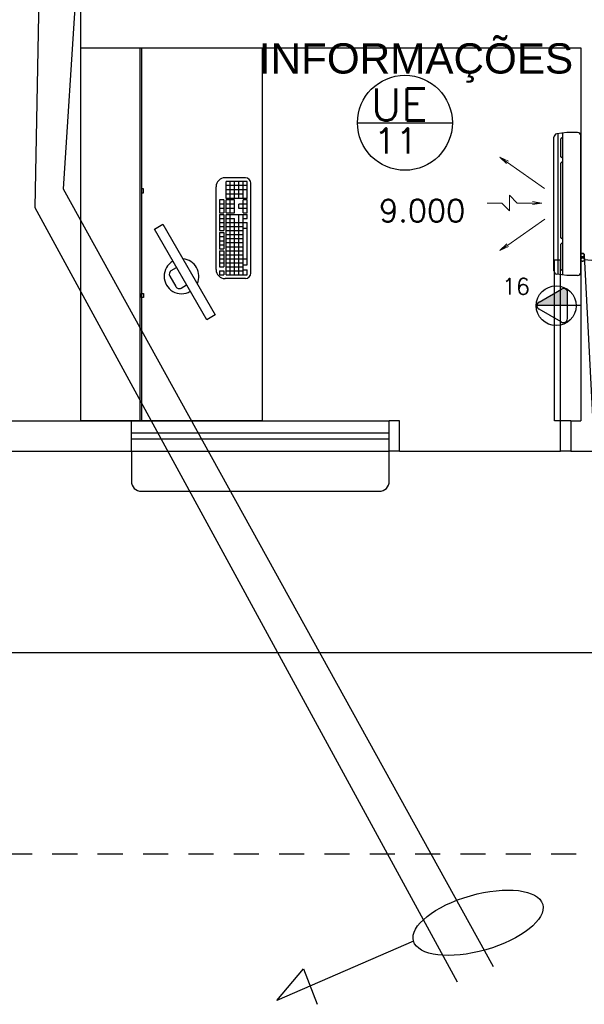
# Model space of a CAD drawing. Extents: x 40.7 to 137.4, y -250.8 to -221.5.
# Tile 250 of 256: x 117.7 to 120.5, y -243.2 to -238.4. Entities that reach past the tile are written whole.
import ezdxf
from ezdxf.enums import TextEntityAlignment as Align

# ---------------------------------------------------------------- set-up
doc = ezdxf.new("R2010")
doc.units = 0
doc.header["$MEASUREMENT"] = 0
for name, pattern in [('CENTER2', [1.125, 0.75, -0.125, 0.125, -0.125]), ('DASHDOT2', [0.5, 0.25, -0.125, 0, -0.125]), ('DASHED', [0.75, 0.5, -0.25]), ('HIDDEN', [0.375, 0.25, -0.125]), ('HIDDEN2', [4.7625, 3.175, -1.5875])]:
    doc.linetypes.add(name, pattern=pattern)
doc.layers.get('0').update_dxf_attribs({"linetype": 'CONTINUOUS'})
for name, color, linetype in [('AC-FRIGORÍFICA', 20, 'DASHDOT2'), ('AN_TEXTOS', 2, 'CONTINUOUS'), ('ARC_EQUIP', 6, 'CONTINUOUS'), ('DRENO', 4, 'CENTER2'), ('I-LIN_CHANADA', 1, 'CONTINUOUS'), ('LINHA', 40, 'CONTINUOUS'), ('paredes1', 8, 'CONTINUOUS'), ('textos1', 4, 'CONTINUOUS'), ('TOMADAS_GERAIS', 1, 'CONTINUOUS')]:
    doc.layers.add(name, color=color, linetype=linetype)
for name, color, linetype, lineweight in [('Evaporadores', 4, 'CONTINUOUS', 0), ('I-ELET_PISO', 5, 'HIDDEN', 35), ('I-TEXTOS', 2, 'CONTINUOUS', 25)]:
    doc.layers.add(name, color=color, linetype=linetype, lineweight=lineweight)
doc.styles.add('ROMANS', font='romans')
doc.styles.add('Texto Cota', font='ARIAL.TTF')

# ---------------------------------------------------------------- blocks, each defined once
blk = doc.blocks.new('P80E')
at = {"layer": 'paredes1'}
for p, q in [((0, -0.0515), (0, -0.1015)), ((0.15, -0.0515), (0.15, -0.1315)), ((0, -0.1015), (0.15, -0.1015)), ((0.15, -0.1015), (0.9494, -0.1015)), ((0.15, -0.1315), (0.9494, -0.1315)), ((0.9494, -0.1315), (0.9494, -0.1015)), ((0, -0.9015), (0.15, -0.9015)), ((0, -0.9015), (0, -0.9515)), ((0.15, -0.9015), (0.15, -0.9515))]:
    blk.add_line(p, q, dxfattribs=at)
blk = doc.blocks.new('AREA')
at = {"style": 'Texto Cota'}
for tag, p in [('AREAS:COMODO', (0, 1.75)), ('AREAS:VALOR', (0, -1.25))]:
    blk.add_attdef(tag, text='', height=2, dxfattribs=at).set_placement(p, align=Align.MIDDLE_CENTER)
blk = doc.blocks.new('ev1')
at = {"layer": 'Evaporadores', "color": 2, "ltscale": 0.8}
for p, q in [((487.877, 165.647), (487.877, 165.832)), ((487.32, 165.559), (487.268, 165.669)), ((487.268, 165.669), (487.353, 165.582)), ((487.268, 165.669), (487.337, 165.57)), ((487.337, 165.57), (487.669, 165.095)), ((487.877, 165.647), (487.777, 165.547)), ((488.397, 165.573), (488.065, 165.098)), ((488.381, 165.585), (488.466, 165.672)), ((488.466, 165.672), (488.397, 165.573)), ((488.466, 165.672), (488.414, 165.562)), ((487.777, 165.547), (487.977, 165.547)), ((487.877, 165.447), (487.977, 165.547)), ((487.877, 165.252), (487.877, 165.447)), ((487.877, 165.132), (487.857, 165.252)), ((487.897, 165.252), (487.877, 165.132)), ((487.877, 165.132), (487.877, 165.252))]:
    blk.add_line(p, q, dxfattribs=at)
blk = doc.blocks.new('A$C0F5D63E8')
at = {"color": 155}
for p, q in [((1.0166, 0.5093), (0.0084, 0.5093)), ((0.0321, 0.5424), (0.0445, 0.5262)), ((0.1742, 0.5262), (0.0445, 0.5262)), ((0.1866, 0.5424), (0.1742, 0.5262)), ((0.2067, 0.5424), (0.2192, 0.5262)), ((0.7546, 0.5262), (0.2192, 0.5262)), ((0.767, 0.5424), (0.7546, 0.5262)), ((0.7866, 0.5424), (0.799, 0.5262)), ((0.9805, 0.5262), (0.799, 0.5262)), ((0.9929, 0.5424), (0.9805, 0.5262))]:
    blk.add_line(p, q, dxfattribs=at)
at = {"layer": 'ARC_EQUIP'}
for p, q in [((0, 0.6461), (0, 0.5705)), ((1.0009, 0.6702), (0.0241, 0.6702)), ((1.025, 0.6461), (1.025, 0.5705)), ((0, 0.5705), (0.0099, 0.4981)), ((1.025, 0.5705), (1.0151, 0.4981)), ((1.0211, 0.5424), (0.0039, 0.5424)), ((0.9913, 0.4782), (0.0337, 0.4782))]:
    blk.add_line(p, q, dxfattribs=at)
for centre, start, end in [((0.0241, 0.6461), 90, 180), ((0.0241, 0.6461), 90, 180), ((1.0009, 0.6461), 0, 90), ((0.0337, 0.5023), 190, 270), ((0.9913, 0.5023), 270, 350)]:
    blk.add_arc(centre, 0.0241, start, end, dxfattribs=at)
at = {"layer": 'DRENO', "lineweight": -3}
blk.add_circle((0.9106, 0.6828), 0.0127, dxfattribs=at)
at = {"layer": 'I-ELET_PISO', "color": 5, "linetype": 'HIDDEN2', "ltscale": 2}
blk.add_circle((0.8791, 0.6828), 0.0127, dxfattribs=at)
at = {"layer": 'Evaporadores', "color": 2, "xscale": 0.5599999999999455, "yscale": 0.5599999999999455, "zscale": 0.5599999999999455, "rotation": 180}
blk.add_blockref('ev1', (273.7165, 92.8659), dxfattribs=at)

msp = doc.modelspace()

# ---------------------------------------------------------------- linework, layer by layer
at = {"color": 5}
for p, q in [((117.9353, -232.2864), (117.8049, -239.2902)), ((118.0333, -237.823), (117.9455, -239.1979)), ((117.9455, -239.1979), (120.0782, -243.0569)), ((117.8049, -239.2902), (119.8995, -243.1326)), ((120.5308, -239.5268), (120.7106, -243.0522))]:
    msp.add_line(p, q, dxfattribs=at)
at = {"layer": 'AC-FRIGORÍFICA'}
msp.add_line((120.5308, -239.5487), (123.0864, -239.7785), dxfattribs=at)
at = {"layer": 'I-LIN_CHANADA'}
msp.add_line((119.405, -238.8697), (119.8761, -238.8697), dxfattribs=at)
msp.add_circle((119.6406, -238.8697), 0.2356, dxfattribs=at)
at = {"layer": 'LINHA'}
for p, q in [((119.6834, -242.931), (119.0048, -243.226)), ((119.0048, -243.226), (119.1367, -243.0691)), ((119.1367, -243.0691), (119.2059, -243.2448))]:
    msp.add_line(p, q, dxfattribs=at)
msp.add_ellipse((120.0039, -242.84), major_axis=(-0.3205, -0.091), ratio=0.418776, dxfattribs=at)
at = {"layer": 'paredes1'}
for p, q in [((118.0333, -238.4975), (118.0333, -235.0175)), ((118.0333, -238.4975), (118.0333, -235.0175)), ((118.0333, -238.4975), (120.5133, -238.4975)), ((120.5133, -238.4975), (120.5133, -240.3488)), ((118.8497, -239.1426), (118.748, -239.1426)), ((118.753, -239.2449), (118.753, -239.1604)), ((118.8586, -239.1604), (118.753, -239.1604)), ((118.7741, -239.2449), (118.7741, -239.1604)), ((118.7952, -239.2449), (118.7952, -239.1604)), ((118.8164, -239.2449), (118.8164, -239.1604)), ((118.8375, -239.2449), (118.8375, -239.1604)), ((118.8586, -239.2449), (118.8586, -239.1604)), ((118.3433, -239.1974), (118.3333, -239.1974)), ((118.3333, -239.1974), (118.3333, -239.2174)), ((118.3433, -239.2174), (118.3433, -239.1974)), ((118.7035, -239.5984), (118.7035, -239.1871)), ((118.8586, -239.1815), (118.753, -239.1815)), ((118.8586, -239.2026), (118.753, -239.2026)), ((118.8764, -239.6161), (118.8764, -239.1693)), ((118.3333, -239.2174), (118.3433, -239.2174)), ((118.7213, -239.2528), (118.7213, -239.3162)), ((118.7424, -239.2528), (118.7213, -239.2528)), ((118.7424, -239.2528), (118.7424, -239.3162)), ((118.8375, -239.2238), (118.753, -239.2238)), ((118.8586, -239.2449), (118.753, -239.2449)), ((118.753, -239.3162), (118.753, -239.2528)), ((118.7952, -239.2528), (118.753, -239.2528)), ((118.7741, -239.3162), (118.7741, -239.2528)), ((118.7952, -239.3162), (118.7952, -239.2528)), ((118.8375, -239.3162), (118.8375, -239.2528)), ((118.8586, -239.2528), (118.8375, -239.2528)), ((118.8586, -239.3162), (118.8586, -239.2528)), ((118.7424, -239.2739), (118.7213, -239.2739)), ((118.7424, -239.295), (118.7213, -239.295)), ((118.7952, -239.2739), (118.753, -239.2739)), ((118.7952, -239.295), (118.753, -239.295)), ((118.8586, -239.2739), (118.8164, -239.2739)), ((118.8164, -239.295), (118.8164, -239.2739)), ((118.8586, -239.295), (118.8164, -239.295)), ((118.7213, -239.3162), (118.7424, -239.3162)), ((118.7213, -239.3241), (118.7213, -239.4043)), ((118.7213, -239.3241), (118.7424, -239.3241)), ((118.7213, -239.3441), (118.7424, -239.3441)), ((118.7424, -239.3241), (118.7424, -239.4043)), ((118.753, -239.3162), (118.7952, -239.3162)), ((118.753, -239.625), (118.753, -239.3241)), ((118.753, -239.3241), (118.8586, -239.3241)), ((118.753, -239.3441), (118.7952, -239.3441)), ((118.7741, -239.625), (118.7741, -239.3241)), ((118.7952, -239.625), (118.7952, -239.3441)), ((118.8164, -239.625), (118.8164, -239.3241)), ((118.8375, -239.3162), (118.8586, -239.3162)), ((118.8375, -239.625), (118.8375, -239.3241)), ((118.8375, -239.3441), (118.8586, -239.3441)), ((118.8586, -239.3441), (118.8586, -239.3241)), ((118.7213, -239.3642), (118.7424, -239.3642)), ((118.7213, -239.3843), (118.7424, -239.3843)), ((118.7213, -239.4043), (118.7424, -239.4043)), ((118.753, -239.3642), (118.8586, -239.3642)), ((118.753, -239.3843), (118.8375, -239.3843)), ((118.753, -239.4043), (118.8375, -239.4043)), ((118.8375, -239.3927), (118.8586, -239.3927)), ((118.8586, -239.3927), (118.8586, -239.3642)), ((118.8586, -239.5754), (118.8586, -239.3927)), ((118.7213, -239.4148), (118.7424, -239.4148)), ((118.7213, -239.4148), (118.7213, -239.495)), ((118.7213, -239.4348), (118.7424, -239.4348)), ((118.7213, -239.4549), (118.7424, -239.4549)), ((118.7424, -239.4148), (118.7424, -239.495)), ((118.753, -239.4244), (118.8375, -239.4244)), ((118.753, -239.4445), (118.8375, -239.4445)), ((118.7213, -239.4749), (118.7424, -239.4749)), ((118.7213, -239.495), (118.7424, -239.495)), ((118.753, -239.4645), (118.8375, -239.4645)), ((118.753, -239.4846), (118.8375, -239.4846)), ((118.7213, -239.5047), (118.7213, -239.5849)), ((118.7213, -239.5047), (118.7424, -239.5047)), ((118.7213, -239.5247), (118.7424, -239.5247)), ((118.7213, -239.5448), (118.7424, -239.5448)), ((118.7424, -239.5047), (118.7424, -239.5849)), ((118.753, -239.5047), (118.8375, -239.5047)), ((118.753, -239.5247), (118.8375, -239.5247)), ((118.753, -239.5448), (118.8586, -239.5448)), ((118.4809, -239.6033), (118.5068, -239.5882)), ((118.7213, -239.5648), (118.7424, -239.5648)), ((118.7213, -239.5849), (118.7424, -239.5849)), ((118.753, -239.5648), (118.8375, -239.5648)), ((118.753, -239.5849), (118.8366, -239.5849)), ((118.8375, -239.5754), (118.8586, -239.5754)), ((118.8375, -239.5991), (118.8586, -239.5991)), ((118.8586, -239.625), (118.8586, -239.5991)), ((118.4737, -239.6307), (118.5039, -239.6825)), ((118.7213, -239.605), (118.7213, -239.625)), ((118.7213, -239.605), (118.7424, -239.605)), ((118.7213, -239.625), (118.7424, -239.625)), ((118.7424, -239.605), (118.7424, -239.625)), ((118.8497, -239.6428), (118.748, -239.6428)), ((118.753, -239.605), (118.8375, -239.605)), ((118.753, -239.625), (118.8586, -239.625)), ((118.5312, -239.6897), (118.5571, -239.6747)), ((118.3332, -239.7174), (118.3432, -239.7174)), ((118.3332, -239.7374), (118.3332, -239.7174)), ((118.3432, -239.7374), (118.3332, -239.7374)), ((118.3432, -239.7174), (118.3432, -239.7374)), ((116.2533, -240.3488), (118.2833, -240.3488)), ((118.2833, -240.4988), (118.2833, -240.3488)), ((118.2833, -240.3488), (119.5633, -240.3488)), ((119.5633, -240.4988), (119.5633, -240.3488)), ((120.4633, -240.3488), (120.5133, -240.3488)), ((120.4633, -240.3488), (120.4633, -240.4988)), ((118.2833, -240.4088), (119.5633, -240.4088)), ((118.2833, -240.4388), (119.5633, -240.4388)), ((116.2533, -240.4988), (118.2833, -240.4988)), ((118.2833, -240.4988), (119.5633, -240.4988)), ((118.2833, -240.4988), (118.2833, -240.6488)), ((119.5633, -240.6488), (119.5633, -240.4988)), ((120.4633, -240.4988), (120.8633, -240.4988)), ((118.3333, -240.6988), (119.5133, -240.6988)), ((97.8049, -241.4988), (122.3533, -241.4988))]:
    msp.add_line(p, q, dxfattribs=at)
at = {"layer": 'paredes1', "linetype": 'DASHED', "ltscale": 400}
msp.add_line((119.6133, -240.4988), (120.4133, -240.4988), dxfattribs=at)
at = {"layer": 'paredes1'}
for points in [[(118.0333, -238.4975), (118.933, -238.4974), (118.933, -240.3487), (118.0332, -240.3488)], [(118.4396, -239.3732), (118.6995, -239.8234), (118.6577, -239.8475), (118.3978, -239.3973)]]:
    msp.add_lwpolyline(points, close=True, dxfattribs=at)
for points in [[(118.3253, -238.4974), (118.3252, -240.3487)], [(118.3253, -238.4974), (118.3253, -240.3487)], [(118.3333, -238.4974), (118.3333, -240.3487)]]:
    msp.add_lwpolyline(points, dxfattribs=at)
at = {"layer": 'paredes1', "linetype": 'HIDDEN', "ltscale": 0.5}
msp.add_lwpolyline([(102.366, -240.4988), (102.366, -242.4988), (122.3533, -242.4988), (122.3533, -240.4988)], dxfattribs=at)
at = {"layer": 'paredes1'}
for centre, radius, start, end in [((118.748, -239.1871, 0), 0.0445, 90, 180), ((118.8497, -239.1693, 0), 0.0267, 360, 90), ((118.532, -239.6314), 0.0864, 335.5389, 84.8495), ((118.532, -239.6314), 0.0864, 120.1942, 300.1942), ((118.748, -239.5984, 0), 0.0445, 180, 270), ((118.491, -239.6206), 0.02, 120.1942, 210.1942), ((118.8497, -239.6161, 0), 0.0267, 270, 360), ((118.5211, -239.6725), 0.02, 210.1942, 300.1942), ((118.3333, -240.6488), 0.05, 180, 270), ((119.5133, -240.6488), 0.05, 270, 0)]:
    msp.add_arc(centre, radius, start, end, dxfattribs=at)
at = {"layer": 'TOMADAS_GERAIS'}
for p, q in [((120.3064, -239.7592), (120.4171, -239.6953)), ((120.4473, -239.8417), (120.4473, -239.7129)), ((120.4473, -239.7769), (120.2953, -239.7769)), ((120.4158, -239.8577), (120.3064, -239.7946)), ((120.5133, -239.7769), (120.4473, -239.7769))]:
    msp.add_line(p, q, dxfattribs=at)
msp.add_circle((120.3913, -239.7776), 0.099, dxfattribs=at)
for centre, start, end in [((120.4277, -239.7119), 357.1811, 122.5689), ((120.315, -239.7769), 116.0479, 243.9521), ((120.4276, -239.842), 233.1332, 0.777)]:
    msp.add_arc(centre, 0.0197, start, end, dxfattribs=at)
for points in [[(120.4171, -239.6953), (120.2953, -239.7769), (120.4272, -239.6923)], [(120.4473, -239.7769), (120.4272, -239.6923), (120.2953, -239.7769)], [(120.2953, -239.7769), (120.4171, -239.6953), (120.2983, -239.7665)], [(120.3064, -239.7592), (120.2983, -239.7665), (120.4171, -239.6953)], [(120.4272, -239.6923), (120.4473, -239.7769), (120.4375, -239.6949)], [(120.4473, -239.7129), (120.4375, -239.6949), (120.4473, -239.7769)], [(120.4375, -239.6949), (120.4473, -239.7129), (120.445, -239.7025)]]:
    msp.add_solid(points, dxfattribs=at)

# ---------------------------------------------------------------- block references
at = {"layer": 'AN_TEXTOS', "xscale": 0.6926, "yscale": 0.6926, "zscale": 0.6926, "rotation": 269.9999999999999}
msp.add_blockref('A$C0F5D63E8', (120.0492, -238.918), dxfattribs=at)
at = {"layer": 'paredes1', "xscale": -1, "rotation": 270}
msp.add_blockref('P80E', (120.5148, -240.4988), dxfattribs=at)
at = {"layer": 'textos1', "linetype": 'Continuous', "lineweight": -3}
ref = msp.add_blockref('AREA', (119.6957, -238.6552), dxfattribs=dict(at, xscale=0.05999999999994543, yscale=0.05999999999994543, zscale=0.05999999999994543))
ref.add_attrib('AREAS:COMODO', 'INFORMAÇÕES', dxfattribs={"layer": '0', "height": 0.15, "style": 'Texto Cota'}).set_placement((119.6957, -238.5502), align=Align.MIDDLE_CENTER)

# ---------------------------------------------------------------- texts
at = {"layer": 'I-TEXTOS', "color": 2, "style": 'ROMANS'}
for s, height, p in [('UE', 0.16, (119.4727, -238.8588)), ('11', 0.12645, (119.4874, -239.0227)), ('9.000', 0.11082, (119.5126, -239.3617))]:
    msp.add_text(s, height=height, rotation=359.9993, dxfattribs=at).set_placement(p)
at = {"layer": 'TOMADAS_GERAIS', "style": 'ROMANS', "flags": 8}
msp.add_attdef('16', text='', height=0.08, dxfattribs=at).set_placement((120.1919, -239.6816), align=Align.MIDDLE_CENTER)

doc.saveas('drawing.dxf')
